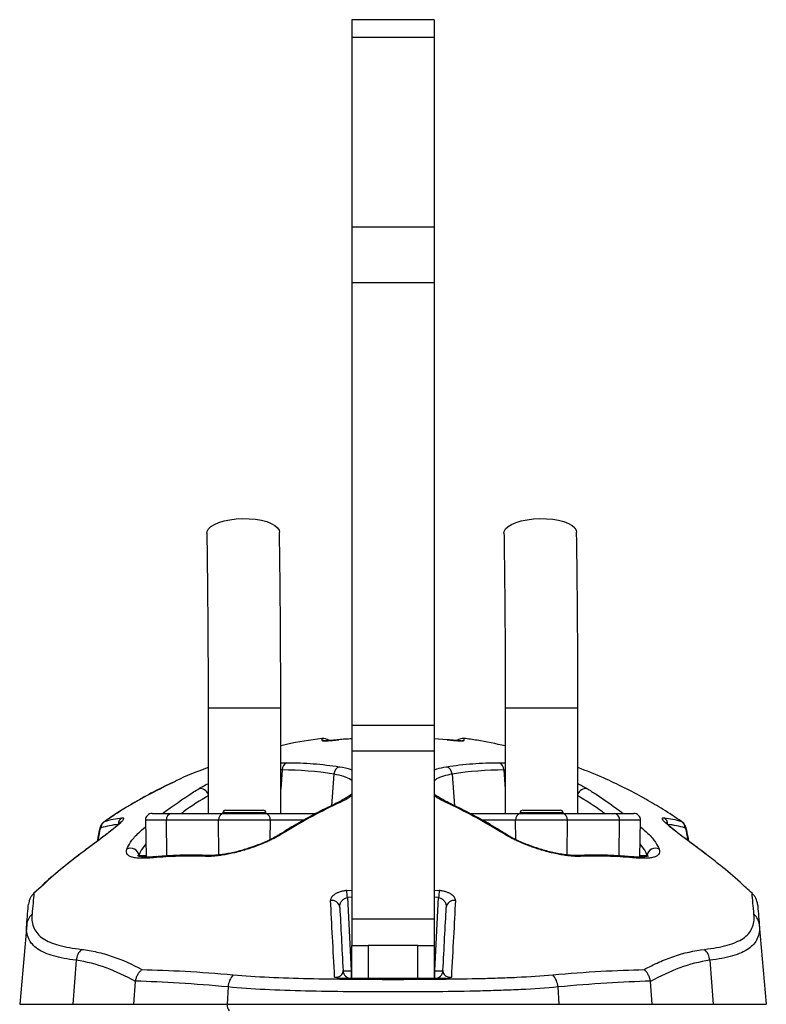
# Model space of a CAD drawing. Header units: millimetres. Extents: x 1168 to 1858, y 830 to 2111.
# Tile 5 of 5: x 1400 to 1627, y 1813 to 2111. Entities that reach past the tile are written whole.
import ezdxf

# ---------------------------------------------------------------- set-up
doc = ezdxf.new("R2010")
doc.units = ezdxf.units.MM

msp = doc.modelspace()

# ---------------------------------------------------------------- linework, layer by layer
at = {"color": 7, "linetype": 'Continuous', "lineweight": 25}
for p, q in [((1525.96, 2111.01), (1500.96, 2111.01)), ((1500.96, 2111.01), (1500.96, 2105.59)), ((1525.96, 2111.01), (1525.96, 2105.59)), ((1525.96, 2105.59), (1500.96, 2105.59)), ((1500.96, 2105.59), (1500.96, 2048.14)), ((1525.96, 2105.59), (1525.96, 2048.14)), ((1525.96, 2048.14), (1500.96, 2048.14)), ((1500.96, 2048.14), (1500.96, 2031.33)), ((1525.96, 2048.14), (1525.96, 2031.33)), ((1525.96, 2031.33), (1500.96, 2031.33)), ((1500.96, 2031.33), (1500.96, 1897.14)), ((1525.96, 2031.33), (1525.96, 1897.14)), ((1457.46, 1902.51), (1457.46, 1870.51)), ((1479.46, 1870.51), (1479.46, 1902.51)), ((1547.46, 1902.51), (1547.46, 1870.51)), ((1569.46, 1870.51), (1569.46, 1902.51)), ((1525.96, 1897.14), (1500.96, 1897.14)), ((1500.96, 1897.14), (1500.96, 1889.38)), ((1525.96, 1897.14), (1525.96, 1889.38)), ((1529.88, 1892.83), (1525.96, 1893.12)), ((1525.96, 1889.38), (1500.96, 1889.38)), ((1500.96, 1889.38), (1500.96, 1838.51)), ((1525.96, 1889.38), (1525.96, 1838.51)), ((1440.5, 1870.51), (1446.42, 1870.51)), ((1446.42, 1870.51), (1462.18, 1870.51)), ((1461.96, 1870.71), (1461.96, 1870.51)), ((1462.18, 1870.51), (1474.74, 1870.51)), ((1462.76, 1871.51), (1474.16, 1871.51)), ((1474.74, 1870.51), (1490.19, 1870.51)), ((1474.96, 1870.51), (1474.96, 1870.71)), ((1495.62, 1873.25), (1495.66, 1873.26)), ((1536.73, 1870.51), (1552.18, 1870.51)), ((1551.96, 1870.71), (1551.96, 1870.51)), ((1552.18, 1870.51), (1564.74, 1870.51)), ((1552.76, 1871.51), (1564.16, 1871.51)), ((1564.74, 1870.51), (1580.5, 1870.51)), ((1564.96, 1870.51), (1564.96, 1870.71)), ((1580.5, 1870.51), (1586.43, 1870.51)), ((1438.5, 1868.48), (1438.69, 1857.3)), ((1460.61, 1868.48), (1444.84, 1868.48)), ((1476.32, 1868.48), (1460.61, 1868.48)), ((1566.32, 1868.48), (1550.61, 1868.48)), ((1582.08, 1868.48), (1566.32, 1868.48)), ((1588.23, 1857.3), (1588.43, 1868.48)), ((1424.48, 1865.38), (1423.85, 1862.07)), ((1424.49, 1865.34), (1424.5, 1865.38)), ((1602.43, 1865.37), (1602.44, 1865.33)), ((1608.43, 1858.06), (1606.69, 1859.35)), ((1441.75, 1857.42), (1441.69, 1857.42)), ((1406.88, 1848.28), (1404.71, 1846.32)), ((1406.8, 1848.29), (1404.98, 1846.56)), ((1404.65, 1846.3), (1404.71, 1846.32)), ((1499.67, 1845.04), (1500.83, 1822.88)), ((1526.09, 1822.88), (1527.25, 1845.04)), ((1525.96, 1838.51), (1500.96, 1838.51)), ((1500.96, 1838.51), (1500.96, 1830.51)), ((1525.96, 1838.51), (1525.96, 1830.51)), ((1402.51, 1836.79), (1400.4, 1812.69)), ((1624.41, 1836.79), (1626.52, 1812.69)), ((1500.96, 1820.51), (1500.96, 1830.51)), ((1500.96, 1830.51), (1505.96, 1830.51)), ((1505.96, 1830.51), (1505.96, 1820.51)), ((1520.96, 1830.51), (1505.96, 1830.51)), ((1520.96, 1820.51), (1520.96, 1830.51)), ((1520.96, 1830.51), (1525.96, 1830.51)), ((1525.96, 1830.51), (1525.96, 1820.51)), ((1417.51, 1826.01), (1416.45, 1812.69)), ((1609.41, 1826.01), (1610.47, 1812.69)), ((1500.83, 1822.88), (1500.83, 1820.51)), ((1526.09, 1820.51), (1526.09, 1822.88)), ((1505.96, 1820.51), (1501.96, 1820.51)), ((1520.96, 1820.51), (1505.96, 1820.51)), ((1524.96, 1820.51), (1520.96, 1820.51)), ((1434.95, 1812.69), (1435.46, 1819.55)), ((1463.49, 1817.93), (1463.21, 1812.69)), ((1563.43, 1817.93), (1563.71, 1812.69)), ((1591.97, 1812.69), (1591.46, 1819.55)), ((1400.4, 1812.69), (1416.45, 1812.69)), ((1416.45, 1812.69), (1434.95, 1812.69)), ((1434.95, 1812.69), (1463.21, 1812.69)), ((1463.21, 1812.69), (1563.71, 1812.69)), ((1563.71, 1812.69), (1591.97, 1812.69)), ((1591.97, 1812.69), (1610.47, 1812.69)), ((1610.47, 1812.69), (1626.52, 1812.69))]:
    msp.add_line(p, q, dxfattribs=at)
at = {"color": 1, "linetype": 'Continuous', "lineweight": 25}
for p, q in [((1457.46, 1902.51), (1479.46, 1902.51)), ((1547.46, 1902.51), (1569.46, 1902.51)), ((1479.86, 1883.69), (1479.46, 1877.86)), ((1479.86, 1883.69), (1479.46, 1883.68)), ((1547.06, 1883.69), (1547.46, 1877.86)), ((1547.46, 1883.67), (1547.06, 1883.69)), ((1495.54, 1882.43), (1494.88, 1872.87)), ((1531.38, 1882.43), (1532.04, 1872.86)), ((1474.96, 1870.71), (1461.96, 1870.71)), ((1564.96, 1870.71), (1551.96, 1870.71)), ((1444.84, 1868.48), (1438.5, 1868.48)), ((1444.99, 1857.63), (1444.84, 1868.48)), ((1460.75, 1857.94), (1460.61, 1868.48)), ((1476.23, 1862.57), (1476.32, 1868.48)), ((1486.42, 1868.48), (1476.32, 1868.48)), ((1550.61, 1868.48), (1540.54, 1868.48)), ((1550.69, 1862.58), (1550.61, 1868.48)), ((1566.17, 1857.94), (1566.32, 1868.48)), ((1581.93, 1857.63), (1582.08, 1868.48)), ((1588.43, 1868.48), (1582.08, 1868.48)), ((1600.82, 1868.1), (1600.95, 1867.98)), ((1424.53, 1865), (1424.02, 1862.2)), ((1602.9, 1862.2), (1602.39, 1865)), ((1420.45, 1859.55), (1420.52, 1859.56)), ((1608.35, 1858.06), (1606.41, 1859.56)), ((1606.41, 1859.56), (1606.47, 1859.55)), ((1436.52, 1857.79), (1438.68, 1857.79)), ((1588.24, 1857.79), (1590.4, 1857.79)), ((1499.46, 1847.17), (1500.96, 1847.24)), ((1525.96, 1847.24), (1527.46, 1847.17)), ((1500.96, 1845.11), (1499.67, 1845.04)), ((1527.25, 1845.04), (1525.96, 1845.11)), ((1500.83, 1822.88), (1500.96, 1822.88)), ((1525.96, 1822.88), (1526.09, 1822.88))]:
    msp.add_line(p, q, dxfattribs=at)
at = {"color": 7, "linetype": 'Continuous', "lineweight": 25, "flags": 128}
for points in [[(1457.07, 1955.4), (1457.16, 1955.95), (1457.57, 1956.71), (1458.33, 1957.43), (1459.39, 1958.09), (1460.74, 1958.67), (1462.32, 1959.14), (1464.09, 1959.51), (1465.98, 1959.74), (1467.95, 1959.85), (1469.91, 1959.81), (1471.82, 1959.64), (1473.6, 1959.34), (1475.21, 1958.92), (1476.59, 1958.39), (1477.7, 1957.77), (1478.49, 1957.07), (1478.95, 1956.33), (1479.07, 1955.74)], [(1547.07, 1955.4), (1547.16, 1955.95), (1547.57, 1956.71), (1548.33, 1957.43), (1549.39, 1958.09), (1550.74, 1958.67), (1552.32, 1959.14), (1554.09, 1959.51), (1555.98, 1959.74), (1557.95, 1959.85), (1559.91, 1959.81), (1561.82, 1959.64), (1563.6, 1959.34), (1565.21, 1958.92), (1566.59, 1958.39), (1567.7, 1957.77), (1568.49, 1957.07), (1568.95, 1956.33), (1569.07, 1955.74)]]:
    msp.add_lwpolyline(points, dxfattribs=at)
at = {"color": 1, "linetype": 'Continuous', "lineweight": 25, "flags": 128}
for points in [[(1492.94, 1892.55), (1492.5, 1892.62), (1491.98, 1892.6)], [(1533.98, 1892.54), (1534.42, 1892.62), (1534.94, 1892.6)], [(1469.68, 1859.95), (1469.71, 1859.94), (1469.81, 1859.84)], [(1557.12, 1859.84), (1557.21, 1859.94), (1557.24, 1859.95)]]:
    msp.add_lwpolyline(points, dxfattribs=at)
at = {"color": 7, "linetype": 'Continuous', "lineweight": 25}
for centre, radius, start, end in [((1492.28, 1890.78), 2.5, 46.5163, 97.844), ((1534.65, 1890.78), 2.5, 82.1201, 133.3773), ((1482.27, 1883.67), 2.41, 112.8095, 179.5939), ((1544.65, 1883.67), 2.41, 0.4061, 67.1905), ((1498.08, 1882.24), 2.54, 108.7685, 175.8294), ((1528.85, 1882.24), 2.54, 4.1706, 71.2315), ((1440.5, 1868.51), 2, 90, 181), ((1446.66, 1868.69), 1.83, 97.7002, 186.7779), ((1462.43, 1868.69), 1.83, 97.7002, 186.7779), ((1462.76, 1870.71), 0.8, 90, 180), ((1474.16, 1870.71), 0.8, 0, 90), ((1474.49, 1868.69), 1.83, 353.2221, 82.2998), ((1552.43, 1868.69), 1.83, 97.7002, 186.7779), ((1552.76, 1870.71), 0.8, 90, 180), ((1564.16, 1870.71), 0.8, 0, 90), ((1564.49, 1868.69), 1.83, 353.2221, 82.2998), ((1580.26, 1868.69), 1.83, 353.2221, 82.2998), ((1586.43, 1868.51), 2, 359, 90), ((1427.47, 1866.07), 2.45, 123.9889, 178.7673), ((1432.71, 1867.09), 2.49, 122.2744, 177.8901), ((1594.21, 1867.09), 2.49, 2.1099, 57.7256), ((1599.45, 1866.07), 2.45, 1.2327, 56.0111), ((1433.99, 1857.41), 2.56, 8.6096, 117.1809), ((1592.93, 1857.41), 2.56, 62.8191, 171.3904), ((1248.94, 1821.04), 251.88, 5.4684, 5.954), ((1777.98, 1821.04), 251.88, 174.046, 174.5316), ((1494.94, 1841.78), 2.4, 6.3991, 99.4224), ((1531.98, 1841.78), 2.4, 80.5776, 173.6009), ((1407.23, 1836.36), 4.74, 130.6962, 174.8374), ((1619.7, 1836.36), 4.74, 5.1626, 49.3038), ((1422.8, 1825.49), 5.31, 133.4767, 174.41), ((1604.13, 1825.49), 5.31, 5.59, 46.5233), ((1500.83, 1823.01), 2.5, 183, 270), ((1499.59, 1834.84), 12.03, 264.0433, 275.9567), ((1526.09, 1823.01), 2.5, 270, 357), ((1527.34, 1834.84), 12.03, 264.0433, 275.9567), ((1469.86, 1817.39), 6.39, 138.4363, 175.1473), ((1557.06, 1817.39), 6.39, 4.8527, 41.5637), ((1465.65, 1812.42), 2.46, 173.8191, 222.9663)]:
    msp.add_arc(centre, radius, start, end, dxfattribs=at)
at = {"color": 1, "linetype": 'Continuous', "lineweight": 25}
for centre, radius, start, end in [((1492.28, 1890.77), 2.5, 46.7485, 97.507), ((1534.65, 1890.77), 2.5, 82.493, 133.2362), ((1455, 1875.47), 2.6, 19.4086, 95.9414), ((1571.92, 1875.47), 2.6, 84.0586, 160.5914), ((1496.27, 1871.96), 1.44, 82.1019, 115.4218), ((1530.65, 1871.96), 1.44, 64.4905, 97.8995), ((1425.06, 1865.24), 0.579, 170.6137, 204.5476), ((1601.86, 1865.24), 0.581, 335.4815, 8.5556), ((1479.72, 1862.93), 1.36, 85.426, 122.5758), ((1547.2, 1862.93), 1.36, 57.4981, 94.5725), ((1441.88, 1855.71), 1.72, 96.1557, 127.4092), ((1457.55, 1856.17), 1.62, 87.3315, 124.504), ((1569.37, 1856.17), 1.62, 55.4957, 92.6895), ((1585.04, 1855.71), 1.72, 52.5868, 84.2065)]:
    msp.add_arc(centre, radius, start, end, dxfattribs=at)
at = {"color": 7, "linetype": 'Continuous', "lineweight": 25}
for points, knots in [([(1457.07, 1955.4), (1457.09, 1954.34), (1457.13, 1951.27), (1457.2, 1946.1), (1457.27, 1939.85), (1457.33, 1933.52), (1457.38, 1927.12), (1457.42, 1920.66), (1457.44, 1914.15), (1457.46, 1908.1), (1457.46, 1904.21), (1457.46, 1902.51)], [0, 0, 0, 0, 0.06334, 0.18366, 0.304006, 0.424372, 0.544754, 0.665148, 0.785552, 0.905963, 1, 1, 1, 1]), ([(1479.46, 1902.51), (1479.46, 1903.67), (1479.46, 1907.01), (1479.45, 1912.55), (1479.43, 1919.1), (1479.39, 1925.62), (1479.35, 1932.08), (1479.29, 1938.47), (1479.22, 1944.78), (1479.15, 1950.54), (1479.09, 1954.16), (1479.07, 1955.74)], [0, 0, 0, 0, 0.063345, 0.183733, 0.304132, 0.424535, 0.544944, 0.665363, 0.785795, 0.906242, 1, 1, 1, 1]), ([(1547.07, 1955.4), (1547.09, 1954.34), (1547.13, 1951.27), (1547.2, 1946.1), (1547.27, 1939.85), (1547.33, 1933.52), (1547.38, 1927.12), (1547.42, 1920.66), (1547.44, 1914.15), (1547.46, 1908.1), (1547.46, 1904.21), (1547.46, 1902.51)], [0, 0, 0, 0, 0.06334, 0.18366, 0.304006, 0.424372, 0.544754, 0.665148, 0.785552, 0.905963, 1, 1, 1, 1]), ([(1569.46, 1902.51), (1569.46, 1903.67), (1569.46, 1907.01), (1569.45, 1912.55), (1569.43, 1919.1), (1569.39, 1925.62), (1569.35, 1932.08), (1569.29, 1938.47), (1569.22, 1944.78), (1569.15, 1950.54), (1569.09, 1954.16), (1569.07, 1955.74)], [0, 0, 0, 0, 0.063345, 0.183733, 0.304132, 0.424535, 0.544944, 0.665363, 0.785795, 0.906242, 1, 1, 1, 1]), ([(1491.95, 1893.25), (1488.34, 1892.74), (1484.13, 1892.14), (1480.05, 1891.13), (1479.46, 1890.98)], [0, 0, 0, 0, 0.854555, 1, 1, 1, 1]), ([(1491.98, 1892.6), (1491.98, 1892.58), (1492.02, 1892.56), (1492.15, 1892.54), (1492.25, 1892.53), (1492.51, 1892.52), (1492.67, 1892.52), (1493.04, 1892.52), (1493.25, 1892.53), (1493.72, 1892.56), (1493.98, 1892.57), (1494.52, 1892.61), (1494.81, 1892.63), (1495.27, 1892.67), (1495.43, 1892.68), (1495.74, 1892.71), (1495.9, 1892.72), (1496.38, 1892.77), (1496.71, 1892.8), (1497.04, 1892.83)], [0, 0, 0, 0, 0.125, 0.125, 0.25, 0.25, 0.375, 0.375, 0.5, 0.5, 0.625, 0.625, 0.75, 0.75, 0.8125, 0.8125, 0.875, 0.875, 1, 1, 1, 1]), ([(1497.04, 1892.84), (1496.69, 1892.8), (1495.94, 1892.73), (1494.85, 1892.64), (1493.86, 1892.57), (1493.17, 1892.54), (1492.82, 1892.55), (1492.78, 1892.55), (1492.77, 1892.55)], [0, 0, 0, 0, 0.17486, 0.378706, 0.580328, 0.775184, 0.920001, 1, 1, 1, 1]), ([(1500.96, 1893.1), (1500.29, 1893.08), (1498.98, 1893.04), (1497.67, 1892.9), (1497.04, 1892.83)], [0, 0, 0, 0, 0.514328, 1, 1, 1, 1]), ([(1534.15, 1892.55), (1534.15, 1892.55), (1534.17, 1892.55), (1534.04, 1892.54), (1533.73, 1892.55), (1533.12, 1892.57), (1532.23, 1892.63), (1531.14, 1892.72), (1530.27, 1892.8), (1529.79, 1892.85), (1529.72, 1892.85)], [0, 0, 0, 0, 0.01179, 0.098207, 0.226185, 0.388525, 0.570374, 0.765341, 0.96427, 1, 1, 1, 1]), ([(1529.88, 1892.83), (1530.21, 1892.8), (1530.54, 1892.77), (1531.19, 1892.71), (1531.5, 1892.68), (1532.11, 1892.63), (1532.4, 1892.61), (1532.95, 1892.57), (1533.21, 1892.56), (1533.68, 1892.53), (1533.89, 1892.52), (1534.26, 1892.52), (1534.42, 1892.52), (1534.61, 1892.53), (1534.67, 1892.53), (1534.76, 1892.54), (1534.81, 1892.54), (1534.9, 1892.56), (1534.94, 1892.58), (1534.94, 1892.6)], [0, 0, 0, 0, 0.125, 0.125, 0.25, 0.25, 0.375, 0.375, 0.5, 0.5, 0.625, 0.625, 0.75, 0.75, 0.8125, 0.8125, 0.875, 0.875, 1, 1, 1, 1]), ([(1547.46, 1890.99), (1544.62, 1891.59), (1540.5, 1892.47), (1536.29, 1893.07), (1534.97, 1893.25)], [0, 0, 0, 0, 0.687471, 1, 1, 1, 1]), ([(1481.34, 1885.89), (1484.01, 1885.89), (1486.68, 1885.79), (1491.98, 1885.37), (1494.63, 1885.06), (1497.26, 1884.65)], [0, 0, 0, 0, 0.5, 0.5, 1, 1, 1, 1]), ([(1529.66, 1884.65), (1532.3, 1885.06), (1534.94, 1885.38), (1540.25, 1885.79), (1542.91, 1885.89), (1545.58, 1885.89)], [0, 0, 0, 0, 0.5, 0.5, 1, 1, 1, 1]), ([(1457.46, 1884.41), (1454.12, 1883.16), (1450.49, 1881.8), (1447.14, 1880.07), (1446.87, 1879.93)], [0, 0, 0, 0, 0.91898, 1, 1, 1, 1]), ([(1590.03, 1874.8), (1589.86, 1874.9), (1587.74, 1876.15), (1583.47, 1878.34), (1576.85, 1881.53), (1572.06, 1883.41), (1569.46, 1884.43)], [0, 0, 0, 0, 0.027346, 0.33208, 0.636808, 1, 1, 1, 1]), ([(1446.74, 1879.91), (1444.99, 1879.07), (1441.37, 1877.31), (1436.08, 1874.38), (1431.36, 1871.58), (1428.54, 1869.69), (1427.41, 1868.93)], [0, 0, 0, 0, 0.257805, 0.533579, 0.812223, 1, 1, 1, 1]), ([(1500.96, 1876.38), (1500.85, 1876.29), (1500.46, 1875.97), (1499.48, 1875.33), (1498.03, 1874.48), (1496.72, 1873.79), (1495.82, 1873.38), (1495.6, 1873.28)], [0, 0, 0, 0, 0.101232, 0.360932, 0.631001, 0.909139, 1, 1, 1, 1]), ([(1531.32, 1873.28), (1530.81, 1873.52), (1529.64, 1874.08), (1528.13, 1874.92), (1526.82, 1875.72), (1526.22, 1876.18), (1525.96, 1876.38)], [0, 0, 0, 0, 0.220144, 0.50431, 0.783975, 1, 1, 1, 1]), ([(1495.67, 1873.24), (1494.98, 1872.92), (1492.35, 1871.72), (1487.81, 1869.31), (1482.94, 1866.57), (1480.03, 1864.7), (1479.01, 1864.05)], [0, 0, 0, 0, 0.121993, 0.467649, 0.814545, 1, 1, 1, 1]), ([(1496.47, 1873.39), (1493.67, 1872.08), (1490.88, 1870.67), (1485.33, 1867.63), (1482.57, 1866.01), (1479.83, 1864.29)], [0, 0, 0, 0, 0.5, 0.5, 1, 1, 1, 1]), ([(1547.09, 1864.29), (1544.35, 1866.01), (1541.59, 1867.63), (1536.04, 1870.67), (1533.25, 1872.08), (1530.45, 1873.39)], [0, 0, 0, 0, 0.5, 0.5, 1, 1, 1, 1]), ([(1547.91, 1864.06), (1547.22, 1864.5), (1544.64, 1866.18), (1540.09, 1868.77), (1535.22, 1871.39), (1532.26, 1872.77), (1531.25, 1873.23)], [0, 0, 0, 0, 0.125669, 0.473173, 0.820575, 1, 1, 1, 1]), ([(1431.38, 1869.2), (1431.66, 1869.23), (1431.83, 1869.18), (1431.88, 1869.03), (1431.89, 1869), (1431.88, 1868.92), (1431.87, 1868.88), (1431.81, 1868.74), (1431.75, 1868.62), (1431.56, 1868.37), (1431.45, 1868.23), (1431.15, 1867.91), (1430.98, 1867.74), (1430.4, 1867.19), (1429.93, 1866.78), (1429.1, 1866.09), (1428.81, 1865.85), (1428.2, 1865.36), (1427.88, 1865.1), (1427.21, 1864.58), (1426.86, 1864.31), (1426.14, 1863.76), (1425.77, 1863.48), (1424.63, 1862.62), (1423.84, 1862.03), (1422.22, 1860.82), (1421.37, 1860.2), (1420.52, 1859.56)], [0, 0, 0, 0, 0.125, 0.125, 0.15625, 0.15625, 0.1875, 0.1875, 0.25, 0.25, 0.3125, 0.3125, 0.375, 0.375, 0.5, 0.5, 0.5625, 0.5625, 0.625, 0.625, 0.6875, 0.6875, 0.75, 0.75, 0.875, 0.875, 1, 1, 1, 1]), ([(1430.88, 1867.81), (1430.87, 1867.8), (1430.85, 1867.77), (1430.62, 1867.52), (1430.18, 1867.09), (1429.49, 1866.47), (1428.53, 1865.67), (1427.31, 1864.7), (1425.87, 1863.59), (1424.27, 1862.38), (1423.13, 1861.53), (1422.57, 1861.12)], [0, 0, 0, 0, 0.056901, 0.134103, 0.228562, 0.334634, 0.454786, 0.584111, 0.720932, 0.864489, 1, 1, 1, 1]), ([(1425.97, 1868), (1425.91, 1867.97), (1425.65, 1867.82), (1425.31, 1867.42), (1424.94, 1866.85), (1424.67, 1866.17), (1424.56, 1865.63), (1424.5, 1865.34)], [0, 0, 0, 0, 0.060402, 0.26775, 0.478359, 0.714496, 1, 1, 1, 1]), ([(1606.41, 1859.56), (1605.55, 1860.2), (1604.72, 1860.81), (1603.1, 1862.02), (1602.31, 1862.6), (1601.17, 1863.47), (1600.79, 1863.75), (1600.08, 1864.3), (1599.73, 1864.57), (1598.73, 1865.35), (1598.11, 1865.84), (1597, 1866.77), (1596.53, 1867.18), (1595.95, 1867.73), (1595.78, 1867.9), (1595.48, 1868.22), (1595.36, 1868.37), (1595.08, 1868.75), (1595.01, 1868.94), (1595.07, 1869.12), (1595.12, 1869.16), (1595.29, 1869.21), (1595.4, 1869.21), (1595.54, 1869.2)], [0, 0, 0, 0, 0.125, 0.125, 0.25, 0.25, 0.3125, 0.3125, 0.375, 0.375, 0.5, 0.5, 0.625, 0.625, 0.6875, 0.6875, 0.75, 0.75, 0.875, 0.875, 0.9375, 0.9375, 1, 1, 1, 1]), ([(1603.83, 1861.5), (1603.77, 1861.55), (1603.06, 1862.07), (1601.81, 1863.02), (1600.14, 1864.29), (1598.76, 1865.37), (1597.64, 1866.29), (1596.84, 1867), (1596.33, 1867.49), (1596.07, 1867.77), (1596.06, 1867.79), (1596.06, 1867.8)], [0, 0, 0, 0, 0.01439, 0.178462, 0.336705, 0.488752, 0.616516, 0.750773, 0.856826, 0.942388, 1, 1, 1, 1]), ([(1602.42, 1865.32), (1602.38, 1865.52), (1602.29, 1866.06), (1602.02, 1866.77), (1601.58, 1867.51), (1601.16, 1867.86), (1600.97, 1868.01)], [0, 0, 0, 0, 0.185013, 0.504991, 0.777883, 1, 1, 1, 1]), ([(1425.02, 1866.12), (1424.98, 1866.11), (1424.93, 1866.07), (1424.84, 1865.95), (1424.79, 1865.87), (1424.71, 1865.68), (1424.67, 1865.56), (1424.6, 1865.3), (1424.56, 1865.16), (1424.53, 1865)], [0, 0, 0, 0, 0.25, 0.25, 0.5, 0.5, 0.75, 0.75, 1, 1, 1, 1]), ([(1602.39, 1865), (1602.36, 1865.16), (1602.33, 1865.3), (1602.25, 1865.56), (1602.21, 1865.68), (1602.13, 1865.88), (1602.08, 1865.96), (1601.99, 1866.07), (1601.95, 1866.11), (1601.9, 1866.12)], [0, 0, 0, 0, 0.25, 0.25, 0.5, 0.5, 0.75, 0.75, 1, 1, 1, 1]), ([(1603.07, 1862.07), (1602.97, 1862.66), (1602.77, 1863.78), (1602.55, 1864.86), (1602.45, 1865.38)], [0, 0, 0, 0, 0.519821, 1, 1, 1, 1]), ([(1478.99, 1864.08), (1478.68, 1863.89), (1477.98, 1863.45), (1476.59, 1862.73), (1474.9, 1861.93), (1473.02, 1861.15), (1471.26, 1860.48), (1470.12, 1860.1), (1469.67, 1859.96)], [0, 0, 0, 0, 0.135269, 0.317282, 0.503501, 0.691569, 0.880094, 1, 1, 1, 1]), ([(1479.83, 1864.29), (1479.2, 1863.89), (1478.52, 1863.5), (1477.4, 1862.92), (1477.01, 1862.73), (1476.2, 1862.34), (1475.78, 1862.15), (1474.49, 1861.58), (1473.6, 1861.22), (1471.75, 1860.51), (1470.8, 1860.17), (1469.81, 1859.84)], [0, 0, 0, 0, 0.25, 0.25, 0.375, 0.375, 0.5, 0.5, 0.75, 0.75, 1, 1, 1, 1]), ([(1557.12, 1859.84), (1556.62, 1860.01), (1556.13, 1860.17), (1555.17, 1860.52), (1554.7, 1860.69), (1553.31, 1861.22), (1552.42, 1861.59), (1551.13, 1862.16), (1550.71, 1862.35), (1549.91, 1862.73), (1549.52, 1862.92), (1548.4, 1863.5), (1547.72, 1863.89), (1547.09, 1864.29)], [0, 0, 0, 0, 0.125, 0.125, 0.25, 0.25, 0.5, 0.5, 0.625, 0.625, 0.75, 0.75, 1, 1, 1, 1]), ([(1557.24, 1859.95), (1557.13, 1859.99), (1556.34, 1860.24), (1554.89, 1860.77), (1552.96, 1861.53), (1551.16, 1862.33), (1549.55, 1863.13), (1548.47, 1863.73), (1548.01, 1864.03), (1547.94, 1864.08)], [0, 0, 0, 0, 0.029536, 0.213864, 0.400057, 0.588087, 0.77506, 0.96186, 1, 1, 1, 1]), ([(1420.28, 1859.38), (1419.62, 1858.91), (1417, 1857.01), (1412.63, 1853.42), (1408.79, 1850.19), (1406.92, 1848.4), (1406.8, 1848.29)], [0, 0, 0, 0, 0.1394145, 0.5557939, 0.9722582, 1, 1, 1, 1]), ([(1422.57, 1861.12), (1422.51, 1861.07), (1421.83, 1860.57), (1421.11, 1860.03), (1420.45, 1859.55)], [0, 0, 0, 0, 0.082984, 1, 1, 1, 1]), ([(1440.83, 1857.07), (1439.5, 1856.95), (1438.31, 1856.9), (1436.75, 1856.93), (1436.27, 1856.96), (1435.38, 1857.07), (1434.97, 1857.14), (1434.25, 1857.33), (1433.94, 1857.44), (1433.4, 1857.73), (1433.18, 1857.9), (1432.86, 1858.3), (1432.75, 1858.53), (1432.68, 1859.05), (1432.71, 1859.35), (1432.82, 1859.69)], [0, 0, 0, 0, 0.25, 0.25, 0.375, 0.375, 0.5, 0.5, 0.625, 0.625, 0.75, 0.75, 0.875, 0.875, 1, 1, 1, 1]), ([(1469.81, 1859.84), (1468.59, 1859.44), (1467.37, 1859.09), (1465.84, 1858.7), (1465.53, 1858.63), (1464.93, 1858.49), (1464.63, 1858.42), (1463.74, 1858.23), (1463.16, 1858.12), (1462.02, 1857.92), (1461.45, 1857.83), (1460.38, 1857.69), (1459.86, 1857.63), (1458.87, 1857.55), (1458.39, 1857.52), (1457.48, 1857.49), (1457.04, 1857.49), (1456.64, 1857.5)], [0, 0, 0, 0, 0.25, 0.25, 0.3125, 0.3125, 0.375, 0.375, 0.5, 0.5, 0.625, 0.625, 0.75, 0.75, 0.875, 0.875, 1, 1, 1, 1]), ([(1469.67, 1859.96), (1469.4, 1859.86), (1468.55, 1859.58), (1467.06, 1859.15), (1465.23, 1858.7), (1463.42, 1858.32), (1461.67, 1858.03), (1460.04, 1857.85), (1458.65, 1857.76), (1457.94, 1857.79), (1457.63, 1857.8)], [0, 0, 0, 0, 0.059885, 0.189226, 0.32259, 0.459357, 0.599247, 0.741626, 0.885804, 1, 1, 1, 1]), ([(1570.28, 1857.5), (1569.88, 1857.49), (1569.44, 1857.49), (1568.53, 1857.52), (1568.05, 1857.55), (1567.06, 1857.63), (1566.54, 1857.69), (1565.47, 1857.83), (1564.91, 1857.92), (1563.77, 1858.12), (1563.19, 1858.23), (1562.3, 1858.42), (1562, 1858.49), (1561.39, 1858.63), (1561.08, 1858.7), (1559.56, 1859.09), (1558.33, 1859.44), (1557.12, 1859.84)], [0, 0, 0, 0, 0.125, 0.125, 0.25, 0.25, 0.375, 0.375, 0.5, 0.5, 0.625, 0.625, 0.6875, 0.6875, 0.75, 0.75, 1, 1, 1, 1]), ([(1569.29, 1857.8), (1569.03, 1857.79), (1568.4, 1857.76), (1567.12, 1857.83), (1565.52, 1858), (1563.73, 1858.28), (1561.85, 1858.66), (1559.93, 1859.13), (1558.38, 1859.57), (1557.51, 1859.87), (1557.25, 1859.96)], [0, 0, 0, 0, 0.096861, 0.233654, 0.377104, 0.522424, 0.66568, 0.80586, 0.942284, 1, 1, 1, 1]), ([(1594.1, 1859.69), (1594.21, 1859.35), (1594.24, 1859.05), (1594.17, 1858.53), (1594.06, 1858.3), (1593.74, 1857.9), (1593.52, 1857.73), (1592.99, 1857.44), (1592.67, 1857.33), (1591.95, 1857.14), (1591.55, 1857.07), (1590.65, 1856.96), (1590.17, 1856.93), (1588.61, 1856.9), (1587.43, 1856.95), (1586.09, 1857.07)], [0, 0, 0, 0, 0.125, 0.125, 0.25, 0.25, 0.375, 0.375, 0.5, 0.5, 0.625, 0.625, 0.75, 0.75, 1, 1, 1, 1]), ([(1606.48, 1859.54), (1606.2, 1859.75), (1605.3, 1860.41), (1604.43, 1861.06), (1603.83, 1861.5)], [0, 0, 0, 0, 0.304799, 1, 1, 1, 1]), ([(1441.74, 1857.43), (1441.38, 1857.4), (1440.38, 1857.31), (1439.02, 1857.27), (1437.75, 1857.32), (1436.84, 1857.44), (1436.31, 1857.56), (1436.07, 1857.68), (1436.1, 1857.66), (1436.11, 1857.66)], [0, 0, 0, 0, 0.113042, 0.309996, 0.504171, 0.666473, 0.813343, 0.947796, 1, 1, 1, 1]), ([(1456.64, 1857.5), (1453.91, 1857.61), (1451.23, 1857.62), (1445.95, 1857.48), (1443.36, 1857.31), (1440.83, 1857.07)], [0, 0, 0, 0, 0.5, 0.5, 1, 1, 1, 1]), ([(1457.59, 1857.77), (1455.89, 1857.83), (1452.24, 1857.96), (1446.88, 1857.81), (1443.37, 1857.52), (1441.7, 1857.39)], [0, 0, 0, 0, 0.314452, 0.674051, 1, 1, 1, 1]), ([(1585.21, 1857.38), (1584.87, 1857.42), (1582.9, 1857.62), (1579.01, 1857.84), (1574.04, 1857.96), (1570.75, 1857.81), (1569.32, 1857.75)], [0, 0, 0, 0, 0.069067, 0.394021, 0.737277, 1, 1, 1, 1]), ([(1586.09, 1857.07), (1583.56, 1857.31), (1580.97, 1857.48), (1575.69, 1857.62), (1573.01, 1857.61), (1570.28, 1857.5)], [0, 0, 0, 0, 0.5, 0.5, 1, 1, 1, 1]), ([(1590.84, 1857.68), (1590.82, 1857.66), (1590.77, 1857.63), (1590.33, 1857.49), (1589.61, 1857.37), (1588.57, 1857.28), (1587.18, 1857.29), (1586.03, 1857.34), (1585.29, 1857.42), (1585.19, 1857.43)], [0, 0, 0, 0, 0.135049, 0.274507, 0.425837, 0.593264, 0.778761, 0.971308, 1, 1, 1, 1]), ([(1622.22, 1846.32), (1621.01, 1847.44), (1617.89, 1850.34), (1613.28, 1854.29), (1609.78, 1856.97), (1608.35, 1858.06)], [0, 0, 0, 0, 0.271351, 0.70298, 1, 1, 1, 1]), ([(1499.46, 1847.17), (1499.1, 1847.13), (1498.75, 1847.08), (1498.24, 1846.98), (1498.07, 1846.94), (1497.74, 1846.85), (1497.58, 1846.8), (1497.12, 1846.65), (1496.83, 1846.54), (1496.29, 1846.29), (1496.05, 1846.15), (1495.61, 1845.87), (1495.42, 1845.72), (1495.1, 1845.42), (1494.96, 1845.26), (1494.74, 1844.94), (1494.66, 1844.79), (1494.56, 1844.47), (1494.54, 1844.31), (1494.55, 1844.16)], [0, 0, 0, 0, 0.125, 0.125, 0.1875, 0.1875, 0.25, 0.25, 0.375, 0.375, 0.5, 0.5, 0.625, 0.625, 0.75, 0.75, 0.875, 0.875, 1, 1, 1, 1]), ([(1532.37, 1844.16), (1532.38, 1844.31), (1532.36, 1844.47), (1532.26, 1844.78), (1532.18, 1844.94), (1531.96, 1845.26), (1531.83, 1845.41), (1531.5, 1845.72), (1531.31, 1845.87), (1530.87, 1846.15), (1530.63, 1846.29), (1530.09, 1846.54), (1529.8, 1846.65), (1529.18, 1846.85), (1528.85, 1846.94), (1528.17, 1847.08), (1527.82, 1847.13), (1527.46, 1847.17)], [0, 0, 0, 0, 0.125, 0.125, 0.25, 0.25, 0.375, 0.375, 0.5, 0.5, 0.625, 0.625, 0.75, 0.75, 0.875, 0.875, 1, 1, 1, 1]), ([(1404.71, 1846.32), (1404.47, 1846.1), (1404.26, 1845.87), (1403.88, 1845.36), (1403.71, 1845.09), (1403.42, 1844.52), (1403.31, 1844.23), (1403.14, 1843.62), (1403.08, 1843.31), (1403.05, 1842.99)], [0, 0, 0, 0, 0.25, 0.25, 0.5, 0.5, 0.75, 0.75, 1, 1, 1, 1]), ([(1495.78, 1820.89), (1495.56, 1825.11), (1495.34, 1829.17), (1494.93, 1836.92), (1494.74, 1840.63), (1494.55, 1844.16)], [0, 0, 0, 0, 0.5, 0.5, 1, 1, 1, 1]), ([(1497.33, 1842.05), (1497.32, 1842.35), (1497.35, 1842.64), (1497.47, 1843.09), (1497.52, 1843.24), (1497.65, 1843.53), (1497.73, 1843.67), (1497.91, 1843.95), (1498.02, 1844.09), (1498.26, 1844.35), (1498.4, 1844.47), (1498.71, 1844.7), (1498.88, 1844.8), (1499.26, 1844.96), (1499.46, 1845.01), (1499.67, 1845.04)], [0, 0, 0, 0, 0.25, 0.25, 0.375, 0.375, 0.5, 0.5, 0.625, 0.625, 0.75, 0.75, 0.875, 0.875, 1, 1, 1, 1]), ([(1527.25, 1845.04), (1527.46, 1845.01), (1527.66, 1844.96), (1527.94, 1844.84), (1528.04, 1844.79), (1528.21, 1844.7), (1528.29, 1844.64), (1528.52, 1844.48), (1528.66, 1844.35), (1528.9, 1844.09), (1529.01, 1843.96), (1529.19, 1843.68), (1529.27, 1843.53), (1529.4, 1843.24), (1529.45, 1843.09), (1529.57, 1842.65), (1529.61, 1842.35), (1529.59, 1842.05)], [0, 0, 0, 0, 0.125, 0.125, 0.1875, 0.1875, 0.25, 0.25, 0.375, 0.375, 0.5, 0.5, 0.625, 0.625, 0.75, 0.75, 1, 1, 1, 1]), ([(1532.37, 1844.16), (1532.19, 1840.63), (1531.99, 1836.92), (1531.58, 1829.17), (1531.37, 1825.11), (1531.14, 1820.89)], [0, 0, 0, 0, 0.5, 0.5, 1, 1, 1, 1]), ([(1622.79, 1839.96), (1622.68, 1841.17), (1622.58, 1842.3), (1622.39, 1844.42), (1622.3, 1845.41), (1622.22, 1846.32)], [0, 0, 0, 0, 0.5, 0.5, 1, 1, 1, 1]), ([(1623.87, 1842.99), (1623.82, 1843.63), (1623.64, 1844.23), (1623.22, 1845.09), (1623.05, 1845.36), (1622.67, 1845.86), (1622.45, 1846.1), (1622.22, 1846.32)], [0, 0, 0, 0, 0.5, 0.5, 0.75, 0.75, 1, 1, 1, 1]), ([(1497.33, 1842.05), (1497.49, 1839.1), (1497.65, 1836.03), (1497.98, 1829.64), (1498.16, 1826.32), (1498.34, 1822.88)], [0, 0, 0, 0, 0.5, 0.5, 1, 1, 1, 1]), ([(1528.59, 1822.88), (1528.77, 1826.32), (1528.94, 1829.64), (1529.27, 1836.03), (1529.44, 1839.1), (1529.59, 1842.05)], [0, 0, 0, 0, 0.5, 0.5, 1, 1, 1, 1]), ([(1404.14, 1839.96), (1403.99, 1838.35), (1404.2, 1836.93), (1405.04, 1835.09), (1405.41, 1834.52), (1406.32, 1833.49), (1406.87, 1833.03), (1408.76, 1831.77), (1410.36, 1831.11), (1414.24, 1830.06), (1416.52, 1829.66), (1419.14, 1829.34)], [0, 0, 0, 0, 0.25, 0.25, 0.375, 0.375, 0.5, 0.5, 0.75, 0.75, 1, 1, 1, 1]), ([(1607.78, 1829.34), (1610.4, 1829.66), (1612.7, 1830.06), (1615.64, 1830.86), (1616.53, 1831.16), (1618.14, 1831.85), (1618.86, 1832.22), (1620.73, 1833.49), (1621.63, 1834.51), (1622.73, 1836.94), (1622.93, 1838.35), (1622.79, 1839.96)], [0, 0, 0, 0, 0.25, 0.25, 0.375, 0.375, 0.5, 0.5, 0.75, 0.75, 1, 1, 1, 1]), ([(1417.51, 1826.01), (1414.88, 1826.36), (1412.6, 1826.79), (1408.73, 1827.9), (1407.13, 1828.59), (1405.24, 1829.87), (1404.7, 1830.34), (1403.78, 1831.38), (1403.41, 1831.95), (1402.57, 1833.79), (1402.37, 1835.2), (1402.51, 1836.79)], [0, 0, 0, 0, 0.25, 0.25, 0.5, 0.5, 0.625, 0.625, 0.75, 0.75, 1, 1, 1, 1]), ([(1624.41, 1836.79), (1624.55, 1835.2), (1624.35, 1833.8), (1623.25, 1831.37), (1622.36, 1830.34), (1620.48, 1829.05), (1619.77, 1828.66), (1618.17, 1827.96), (1617.27, 1827.64), (1614.33, 1826.79), (1612.04, 1826.36), (1609.41, 1826.01)], [0, 0, 0, 0, 0.25, 0.25, 0.5, 0.5, 0.625, 0.625, 0.75, 0.75, 1, 1, 1, 1]), ([(1419.14, 1829.34), (1420.71, 1829.16), (1422.26, 1828.88), (1425.35, 1828.17), (1426.89, 1827.73), (1431.45, 1826.18), (1434.45, 1824.84), (1437.4, 1823.2)], [0, 0, 0, 0, 0.25, 0.25, 0.5, 0.5, 1, 1, 1, 1]), ([(1589.52, 1823.2), (1591, 1824.02), (1592.49, 1824.76), (1595.49, 1826.1), (1597, 1826.7), (1601.56, 1828.25), (1604.65, 1828.97), (1607.78, 1829.34)], [0, 0, 0, 0, 0.25, 0.25, 0.5, 0.5, 1, 1, 1, 1]), ([(1435.46, 1819.55), (1432.56, 1821.24), (1429.61, 1822.64), (1423.63, 1824.81), (1420.59, 1825.58), (1417.51, 1826.01)], [0, 0, 0, 0, 0.5, 0.5, 1, 1, 1, 1]), ([(1609.41, 1826.01), (1606.33, 1825.58), (1603.29, 1824.81), (1597.31, 1822.64), (1594.36, 1821.24), (1591.46, 1819.55)], [0, 0, 0, 0, 0.5, 0.5, 1, 1, 1, 1]), ([(1435.48, 1819.71), (1435.54, 1820.06), (1435.62, 1820.39), (1435.84, 1821.04), (1435.98, 1821.36), (1436.31, 1821.96), (1436.5, 1822.24), (1436.81, 1822.63), (1436.93, 1822.75), (1437.16, 1822.99), (1437.28, 1823.1), (1437.4, 1823.2)], [0, 0, 0, 0, 0.25, 0.25, 0.5, 0.5, 0.75, 0.75, 0.875, 0.875, 1, 1, 1, 1]), ([(1437.4, 1823.2), (1441.54, 1823.1), (1445.92, 1822.94), (1455.15, 1822.44), (1460, 1822.1), (1465.08, 1821.63)], [0, 0, 0, 0, 0.5, 0.5, 1, 1, 1, 1]), ([(1495.78, 1820.89), (1495.87, 1820.88), (1495.97, 1820.88), (1496.16, 1820.87), (1496.26, 1820.88), (1496.53, 1820.9), (1496.69, 1820.93), (1496.95, 1821), (1497.05, 1821.04), (1497.24, 1821.12), (1497.33, 1821.17), (1497.55, 1821.3), (1497.66, 1821.39), (1497.86, 1821.57), (1497.94, 1821.66), (1498.14, 1821.94), (1498.23, 1822.13), (1498.33, 1822.51), (1498.35, 1822.69), (1498.34, 1822.88)], [0, 0, 0, 0, 0.03125, 0.03125, 0.0625, 0.0625, 0.125, 0.125, 0.1875, 0.1875, 0.25, 0.25, 0.375, 0.375, 0.5, 0.5, 0.75, 0.75, 1, 1, 1, 1]), ([(1528.59, 1822.88), (1528.58, 1822.69), (1528.59, 1822.51), (1528.7, 1822.13), (1528.78, 1821.94), (1528.98, 1821.66), (1529.06, 1821.57), (1529.26, 1821.39), (1529.37, 1821.3), (1529.6, 1821.17), (1529.68, 1821.12), (1529.87, 1821.04), (1529.98, 1821), (1530.23, 1820.93), (1530.39, 1820.9), (1530.66, 1820.88), (1530.76, 1820.87), (1530.95, 1820.88), (1531.05, 1820.88), (1531.14, 1820.89)], [0, 0, 0, 0, 0.25, 0.25, 0.5, 0.5, 0.625, 0.625, 0.75, 0.75, 0.8125, 0.8125, 0.875, 0.875, 0.9375, 0.9375, 0.96875, 0.96875, 1, 1, 1, 1]), ([(1561.84, 1821.63), (1566.93, 1822.1), (1571.77, 1822.44), (1581, 1822.94), (1585.38, 1823.1), (1589.52, 1823.2)], [0, 0, 0, 0, 0.5, 0.5, 1, 1, 1, 1]), ([(1591.44, 1819.71), (1591.39, 1820.06), (1591.3, 1820.39), (1591.08, 1821.04), (1590.94, 1821.35), (1590.61, 1821.96), (1590.42, 1822.24), (1590.11, 1822.63), (1590, 1822.75), (1589.82, 1822.93), (1589.76, 1822.98), (1589.64, 1823.1), (1589.58, 1823.15), (1589.52, 1823.2)], [0, 0, 0, 0, 0.25, 0.25, 0.5, 0.5, 0.75, 0.75, 0.875, 0.875, 0.9375, 0.9375, 1, 1, 1, 1]), ([(1465.08, 1821.63), (1468.53, 1821.31), (1472.16, 1821.07), (1479.77, 1820.71), (1483.74, 1820.59), (1492.03, 1820.4), (1496.24, 1820.34), (1504.76, 1820.26), (1509.08, 1820.25), (1517.84, 1820.25), (1522.16, 1820.26), (1530.68, 1820.34), (1534.89, 1820.4), (1540.07, 1820.52), (1541.09, 1820.54), (1543.12, 1820.6), (1544.13, 1820.63), (1547.11, 1820.73), (1549.05, 1820.8), (1554.76, 1821.07), (1558.39, 1821.31), (1561.84, 1821.63)], [0, 0, 0, 0, 0.125, 0.125, 0.25, 0.25, 0.375, 0.375, 0.5, 0.5, 0.625, 0.625, 0.75, 0.75, 0.78125, 0.78125, 0.8125, 0.8125, 0.875, 0.875, 1, 1, 1, 1]), ([(1497.47, 1820.51), (1497.3, 1820.51), (1497.14, 1820.52), (1496.82, 1820.55), (1496.67, 1820.57), (1496.38, 1820.64), (1496.24, 1820.68), (1495.99, 1820.77), (1495.88, 1820.83), (1495.78, 1820.89)], [0, 0, 0, 0, 0.25, 0.25, 0.5, 0.5, 0.75, 0.75, 1, 1, 1, 1]), ([(1529.45, 1820.51), (1529.62, 1820.51), (1529.78, 1820.52), (1530.1, 1820.55), (1530.25, 1820.57), (1530.55, 1820.64), (1530.68, 1820.68), (1530.87, 1820.75), (1530.92, 1820.77), (1531.04, 1820.83), (1531.09, 1820.86), (1531.14, 1820.89)], [0, 0, 0, 0, 0.25, 0.25, 0.5, 0.5, 0.75, 0.75, 0.875, 0.875, 1, 1, 1, 1]), ([(1463.49, 1817.93), (1458.33, 1818.43), (1453.41, 1818.81), (1444.07, 1819.37), (1439.65, 1819.57), (1435.48, 1819.71)], [0, 0, 0, 0, 0.5, 0.5, 1, 1, 1, 1]), ([(1563.43, 1817.93), (1559.88, 1817.59), (1556.14, 1817.34), (1550.26, 1817.05), (1548.25, 1816.97), (1545.17, 1816.86), (1544.14, 1816.83), (1542.04, 1816.76), (1540.98, 1816.74), (1535.63, 1816.6), (1531.28, 1816.54), (1522.46, 1816.45), (1518, 1816.43), (1508.93, 1816.43), (1504.46, 1816.45), (1495.64, 1816.54), (1491.29, 1816.6), (1482.72, 1816.81), (1478.62, 1816.95), (1470.78, 1817.34), (1467.04, 1817.59), (1463.49, 1817.93)], [0, 0, 0, 0, 0.125, 0.125, 0.1875, 0.1875, 0.21875, 0.21875, 0.25, 0.25, 0.375, 0.375, 0.5, 0.5, 0.625, 0.625, 0.75, 0.75, 0.875, 0.875, 1, 1, 1, 1]), ([(1591.44, 1819.71), (1587.27, 1819.57), (1582.85, 1819.37), (1573.51, 1818.81), (1568.59, 1818.43), (1563.43, 1817.93)], [0, 0, 0, 0, 0.5, 0.5, 1, 1, 1, 1])]:
    msp.add_open_spline(points, degree=3, knots=knots, dxfattribs=at)
for points in [[(1491.98, 1892.6), (1491.97, 1892.87), (1491.96, 1893.08), (1491.95, 1893.25)], [(1534.97, 1893.25), (1534.96, 1893.08), (1534.95, 1892.87), (1534.94, 1892.6)], [(1495.54, 1882.43), (1490.36, 1883.26), (1485.13, 1883.68), (1479.86, 1883.69)], [(1547.06, 1883.69), (1541.79, 1883.68), (1536.57, 1883.26), (1531.38, 1882.43)], [(1426.1, 1868.1), (1427.87, 1868.64), (1429.63, 1869.01), (1431.38, 1869.2)], [(1595.54, 1869.2), (1597.29, 1869.01), (1599.05, 1868.64), (1600.82, 1868.1)], [(1430.22, 1867.18), (1428.49, 1867.01), (1426.76, 1866.65), (1425.02, 1866.12)], [(1601.9, 1866.12), (1600.16, 1866.65), (1598.43, 1867.01), (1596.7, 1867.18)], [(1404.71, 1846.32), (1404.54, 1844.5), (1404.35, 1842.38), (1404.14, 1839.96)], [(1402.51, 1836.79), (1402.71, 1839.15), (1402.89, 1841.21), (1403.05, 1842.99)], [(1623.87, 1842.99), (1624.03, 1841.21), (1624.21, 1839.15), (1624.41, 1836.79)], [(1501.96, 1820.51), (1500.46, 1820.51), (1498.96, 1820.51), (1497.47, 1820.51)], [(1529.45, 1820.51), (1527.96, 1820.51), (1526.46, 1820.51), (1524.96, 1820.51)], [(1435.48, 1819.71), (1435.47, 1819.66), (1435.47, 1819.61), (1435.46, 1819.55)], [(1591.46, 1819.55), (1591.46, 1819.61), (1591.45, 1819.66), (1591.44, 1819.71)]]:
    msp.add_open_spline(points, degree=3, dxfattribs=at)
at = {"color": 1, "linetype": 'Continuous', "lineweight": 25}
for points, knots in [([(1479.46, 1885.8), (1479.82, 1885.83), (1480.5, 1885.88), (1481.07, 1885.89), (1481.34, 1885.89)], [0, 0, 0, 0, 0.526522, 1, 1, 1, 1]), ([(1545.58, 1885.89), (1546.15, 1885.89), (1546.72, 1885.89), (1547.44, 1885.81), (1547.46, 1885.81)], [0, 0, 0, 0, 0.976344, 1, 1, 1, 1]), ([(1497.26, 1884.65), (1498.48, 1884.44), (1499.91, 1884.2), (1500.82, 1883.79), (1500.96, 1883.73)], [0, 0, 0, 0, 0.848317, 1, 1, 1, 1]), ([(1525.96, 1883.72), (1526.22, 1883.82), (1527.19, 1884.22), (1528.61, 1884.47), (1529.66, 1884.65)], [0, 0, 0, 0, 0.264802, 1, 1, 1, 1]), ([(1446.87, 1879.93), (1443.42, 1878.23), (1436.26, 1874.7), (1429.58, 1870.47), (1426.19, 1868.16), (1426.1, 1868.1)], [0, 0, 0, 0, 0.474152, 0.98619, 1, 1, 1, 1]), ([(1454.74, 1878.06), (1455.35, 1878.42), (1456.16, 1878.91), (1457.21, 1879.4), (1457.46, 1879.52)], [0, 0, 0, 0, 0.760947, 1, 1, 1, 1]), ([(1500.96, 1880.45), (1500.89, 1880.53), (1500.41, 1881.01), (1498.7, 1881.73), (1496.6, 1882.19), (1495.54, 1882.43)], [0, 0, 0, 0, 0.0832553, 0.5349162, 1, 1, 1, 1]), ([(1531.38, 1882.43), (1530.47, 1882.24), (1528.62, 1881.84), (1526.8, 1881.14), (1526.18, 1880.59), (1525.96, 1880.4)], [0, 0, 0, 0, 0.38763, 0.784201, 1, 1, 1, 1]), ([(1569.46, 1879.53), (1569.57, 1879.48), (1570.63, 1878.98), (1571.45, 1878.5), (1572.19, 1878.06)], [0, 0, 0, 0, 0.097462, 1, 1, 1, 1]), ([(1443.69, 1870.51), (1446.79, 1872.78), (1450.43, 1875.43), (1454.18, 1877.72), (1454.74, 1878.06)], [0, 0, 0, 0, 0.852378, 1, 1, 1, 1]), ([(1572.19, 1878.06), (1573.12, 1877.49), (1576.85, 1875.2), (1580.46, 1872.52), (1583.16, 1870.51)], [0, 0, 0, 0, 0.249569, 1, 1, 1, 1]), ([(1457.59, 1875.97), (1455.03, 1874.4), (1452.24, 1872.7), (1449.57, 1870.67), (1449.37, 1870.51)], [0, 0, 0, 0, 0.922944, 1, 1, 1, 1]), ([(1500.96, 1875.87), (1500.67, 1875.66), (1499.54, 1874.85), (1497.78, 1874.01), (1496.47, 1873.39)], [0, 0, 0, 0, 0.258804, 1, 1, 1, 1]), ([(1530.45, 1873.39), (1529.13, 1874.02), (1527.37, 1874.86), (1526.24, 1875.66), (1525.96, 1875.87)], [0, 0, 0, 0, 0.747861, 1, 1, 1, 1]), ([(1577.56, 1870.51), (1577.36, 1870.66), (1574.68, 1872.7), (1571.9, 1874.4), (1569.33, 1875.97)], [0, 0, 0, 0, 0.075038, 1, 1, 1, 1]), ([(1600.82, 1868.1), (1598.99, 1869.32), (1595.5, 1871.65), (1591.8, 1873.78), (1590.03, 1874.8)], [0, 0, 0, 0, 0.52375, 1, 1, 1, 1]), ([(1432.82, 1859.69), (1433.14, 1860.37), (1433.79, 1861.77), (1435.78, 1864.13), (1437.71, 1865.79), (1438.53, 1866.5)], [0, 0, 0, 0, 0.354771, 0.726744, 1, 1, 1, 1]), ([(1588.39, 1866.5), (1589.18, 1865.82), (1591.11, 1864.16), (1593.12, 1861.79), (1593.78, 1860.37), (1594.1, 1859.69)], [0, 0, 0, 0, 0.262978, 0.645379, 1, 1, 1, 1]), ([(1420.52, 1859.56), (1419.21, 1858.58), (1415.81, 1856.02), (1411.23, 1852.28), (1408.09, 1849.4), (1406.88, 1848.28)], [0, 0, 0, 0, 0.278411, 0.721271, 1, 1, 1, 1]), ([(1438.62, 1861.26), (1438.24, 1860.79), (1437.15, 1859.5), (1436.77, 1858.46), (1436.52, 1857.79)], [0, 0, 0, 0, 0.355427, 1, 1, 1, 1]), ([(1590.4, 1857.79), (1590.15, 1858.46), (1589.77, 1859.5), (1588.69, 1860.8), (1588.3, 1861.26)], [0, 0, 0, 0, 0.643195, 1, 1, 1, 1])]:
    msp.add_open_spline(points, degree=3, knots=knots, dxfattribs=at)

doc.saveas('drawing.dxf')
